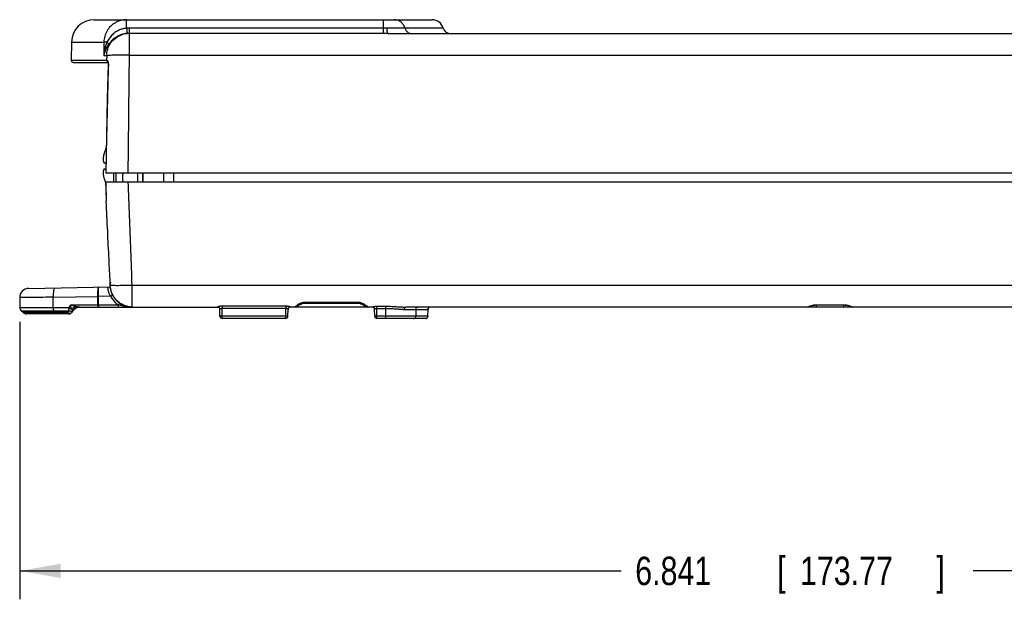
# Model space of a CAD drawing. Header units: inches. Extents: x 0 to 34, y 0 to 22.
# Tile 25 of 73: x 13.5 to 17.8, y 9.3 to 11.9. Entities that reach past the tile are written whole.
import ezdxf

# ---------------------------------------------------------------- set-up
doc = ezdxf.new("R2010")
doc.units = ezdxf.units.IN
doc.header["$LTSCALE"] = 1.87
doc.header["$MEASUREMENT"] = 0
doc.layers.get('0').update_dxf_attribs({"linetype": 'CONTINUOUS'})
doc.layers.add('DIMENSIONS', color=7, linetype='CONTINUOUS')
doc.styles.get("Standard").update_dxf_attribs({"font": 'txt', "width": 0.8})
doc.dimstyles.new('DIMSTYLE_1', dxfattribs={"dimtxt": 0.125, "dimasz": 0.18, "dimexe": 0.18, "dimexo": 0.0625, "dimgap": 0.09, "dimtad": 0, "dimtih": 1, "dimtoh": 1, "dimdec": 3, "dimzin": 4, "dimdsep": 46, "dimtxsty": 'STANDARD', "dimblk": '_FILLED', "dimblk1": '_FILLED', "dimblk2": '_FILLED', "dimcen": 0.09, "dimadec": 0, "dimazin": 0, "dimtp": 0.001, "dimtm": 0.001, "dimtfac": 1, "dimtdec": 3, "dimtofl": 0, "dimtmove": 0, "dimatfit": 3, "dimldrblk": '_FILLED', "dimfxl": 1, "dimtolj": 1, "dimtzin": 4, "dimarcsym": 0})

# ---------------------------------------------------------------- blocks, each defined once
blk = doc.blocks.new('_FILLED')
at = {"color": 0, "linetype": 'BYBLOCK'}
blk.add_solid([(0, 0), (-1, 0.174), (-1, -0.174)], dxfattribs=at)
blk = doc.blocks.new('*D2')
at = {"layer": 'DIMENSIONS', "color": 2, "linetype": 'CONTINUOUS'}
for p, q in [((20.3064, 10.6197), (20.3064, 9.3207)), ((13.4652, 10.5414), (13.4652, 9.3207)), ((13.4652, 9.4457), (16.1108, 9.4457)), ((20.3064, 9.4457), (17.6608, 9.4457))]:
    blk.add_line(p, q, dxfattribs=at)
at = {"layer": 'DIMENSIONS', "color": 2, "linetype": 'CONTINUOUS', "xscale": 0.18, "yscale": 0.18, "zscale": 0.18, "rotation": 180}
blk.add_blockref('_FILLED', (13.4652, 9.4457), dxfattribs=at)
at = {"layer": 'DIMENSIONS', "color": 2, "linetype": 'CONTINUOUS', "xscale": 0.18, "yscale": 0.18, "zscale": 0.18}
blk.add_blockref('_FILLED', (20.3064, 9.4457), dxfattribs=at)
at = {"layer": 'DIMENSIONS', "color": 2, "linetype": 'CONTINUOUS', "width": 0.8}
for s, p in [('6.841', (16.1733, 9.3832)), ('[', (16.7983, 9.3832)), ('173.77', (16.8983, 9.3832)), (']', (17.4983, 9.3832))]:
    blk.add_text(s, height=0.125, dxfattribs=at).set_placement(p)

msp = doc.modelspace()

# ---------------------------------------------------------------- linework, layer by layer
at = {"color": 7, "linetype": 'CONTINUOUS'}
for p, q in [((13.7924, 11.8697), (15.2794, 11.8697)), ((13.9349, 11.8319), (13.9349, 11.8697)), ((13.946, 11.8322), (13.946, 11.7141)), ((15.0633, 11.8322), (13.946, 11.8322)), ((15.0633, 11.8697), (15.0633, 11.8097)), ((15.3278, 11.8322), (15.16, 11.8322)), ((15.0633, 11.8097), (13.946, 11.8097)), ((15.0845, 11.8097), (19.0844, 11.8097)), ((13.6924, 11.7715), (13.691, 11.6919)), ((13.6924, 11.7715), (13.8351, 11.7715)), ((13.8351, 11.7715), (13.8342, 11.7115)), ((13.8473, 11.7115), (13.8342, 11.7115)), ((13.8473, 11.7115), (13.8471, 11.6919)), ((13.946, 11.7141), (20.2086, 11.7141)), ((13.691, 11.6919), (13.8471, 11.6919)), ((13.701, 11.6817), (13.8525, 11.6817)), ((13.8514, 11.6845), (13.8514, 11.6844)), ((13.8537, 11.6746), (13.8537, 11.6722)), ((13.8537, 11.6742), (13.8537, 11.6722)), ((13.8546, 11.6722), (13.8537, 11.6722)), ((13.8354, 11.2407), (13.8439, 11.2407)), ((13.8434, 11.2127), (13.8354, 11.2127)), ((20.3274, 11.1947), (13.843, 11.1947)), ((13.8789, 11.1567), (13.8789, 11.1947)), ((13.8897, 11.1567), (13.8897, 11.1947)), ((13.9836, 11.1947), (13.9836, 11.1567)), ((14.0058, 11.1947), (14.0061, 11.1567)), ((14.0067, 11.1567), (14.0064, 11.1947)), ((14.0992, 11.1567), (14.0989, 11.1947)), ((13.8419, 11.1567), (20.3269, 11.1567)), ((13.5037, 10.688), (13.8616, 10.6942)), ((13.9579, 10.7014), (13.9579, 10.6058)), ((20.2109, 10.7014), (13.9579, 10.7014)), ((13.4644, 10.6473), (13.4652, 10.6039)), ((13.6116, 10.6493), (13.8085, 10.6527)), ((13.6118, 10.6039), (13.6116, 10.6493)), ((13.8085, 10.6155), (13.8085, 10.6527)), ((13.8643, 10.6536), (13.8106, 10.6526)), ((13.8107, 10.6155), (13.8106, 10.6526)), ((14.7036, 10.6194), (14.709, 10.6214)), ((14.7211, 10.6277), (14.7211, 10.6233)), ((14.7211, 10.6277), (14.9508, 10.6277)), ((14.7211, 10.6233), (14.9508, 10.6233)), ((14.9508, 10.6277), (14.9508, 10.6233)), ((14.9508, 10.6233), (14.9562, 10.6229)), ((14.9684, 10.6194), (14.9727, 10.6175)), ((16.9713, 10.6163), (17.0906, 10.6163)), ((16.9713, 10.6163), (16.9713, 10.6153)), ((17.0906, 10.6163), (17.0906, 10.6153)), ((13.4652, 10.6039), (13.6118, 10.6039)), ((13.4799, 10.5815), (13.4712, 10.59)), ((13.4712, 10.59), (13.4834, 10.59)), ((13.6149, 10.5815), (13.4799, 10.5815)), ((13.4834, 10.59), (13.6131, 10.59)), ((13.6794, 10.5757), (13.4939, 10.5757)), ((13.6118, 10.6039), (13.681, 10.6039)), ((13.6149, 10.5815), (13.6131, 10.59)), ((13.6131, 10.59), (13.6823, 10.59)), ((13.6764, 10.5815), (13.6149, 10.5815)), ((13.6888, 10.6155), (13.8085, 10.6155)), ((13.7011, 10.5921), (13.6995, 10.5921)), ((13.7001, 10.5905), (13.7068, 10.5978)), ((13.7068, 10.5978), (13.7171, 10.6037)), ((13.7171, 10.6037), (13.7246, 10.605)), ((13.7245, 10.6057), (14.3355, 10.6057)), ((13.8107, 10.6155), (13.8107, 10.6057)), ((13.8107, 10.6155), (13.8983, 10.6155)), ((13.8983, 10.6155), (13.8983, 10.6057)), ((14.3355, 10.6062), (14.3355, 10.6057)), ((14.3458, 10.5656), (14.3455, 10.5963)), ((14.3555, 10.6097), (14.3555, 10.6002)), ((14.6354, 10.6097), (14.3555, 10.6097)), ((14.3558, 10.5656), (14.3555, 10.6002)), ((14.6354, 10.6002), (14.3555, 10.6002)), ((14.6351, 10.5656), (14.6354, 10.6002)), ((14.6354, 10.6097), (14.6354, 10.6002)), ((14.6451, 10.5656), (14.6454, 10.5963)), ((14.6554, 10.6057), (14.6554, 10.6062)), ((15.0165, 10.6057), (14.6554, 10.6057)), ((14.6758, 10.6057), (14.6758, 10.6059)), ((14.9809, 10.6127), (14.9815, 10.6123)), ((14.9961, 10.6059), (14.9961, 10.6057)), ((15.0165, 10.6057), (15.0165, 10.6062)), ((15.0268, 10.5656), (15.0265, 10.5963)), ((15.0365, 10.6002), (15.0365, 10.6097)), ((15.0365, 10.6097), (15.0751, 10.6097)), ((15.0368, 10.5656), (15.0365, 10.6002)), ((15.0365, 10.6002), (15.0751, 10.6002)), ((15.0751, 10.5557), (15.0751, 10.6097)), ((15.158, 10.5958), (15.2614, 10.5958)), ((19.0839, 10.6057), (15.1642, 10.6057)), ((15.2077, 10.5958), (15.2074, 10.5656)), ((15.2611, 10.5656), (15.2614, 10.5958)), ((15.2612, 10.5656), (15.2615, 10.5958)), ((16.9496, 10.612), (16.9516, 10.6126)), ((16.9711, 10.6057), (16.9711, 10.6155)), ((16.9713, 10.6153), (17.0906, 10.6153)), ((17.0908, 10.6057), (17.0908, 10.6155)), ((14.3558, 10.5557), (14.3558, 10.5656)), ((14.6351, 10.5656), (14.3558, 10.5656)), ((14.6351, 10.5557), (14.3558, 10.5557)), ((14.6351, 10.5557), (14.6351, 10.5656)), ((15.0368, 10.5557), (15.0368, 10.5656)), ((15.2611, 10.5656), (15.0368, 10.5656)), ((15.2512, 10.5557), (15.0368, 10.5557)), ((15.2612, 10.5656), (15.2611, 10.5656))]:
    msp.add_line(p, q, dxfattribs=at)
for points in [[(13.8537, 11.6722), (13.85, 11.5241), (13.8462, 11.356), (13.843, 11.1947)], [(13.8514, 11.6844), (13.8521, 11.683), (13.853, 11.6798), (13.8537, 11.6746)], [(13.8531, 11.6797), (13.8531, 11.6795), (13.8533, 11.6776)], [(14.6898, 10.6119), (14.6898, 10.6119), (14.6907, 10.6125), (14.6927, 10.6138), (14.6955, 10.6155), (14.6991, 10.6174), (14.7036, 10.6194)], [(14.709, 10.6214), (14.7157, 10.6229), (14.7211, 10.6233)], [(14.9562, 10.6229), (14.963, 10.6214), (14.9684, 10.6194)], [(14.9727, 10.6175), (14.9762, 10.6156), (14.9789, 10.614), (14.9809, 10.6127)], [(16.9359, 10.6069), (16.9359, 10.6069), (16.9359, 10.6069), (16.9361, 10.6071), (16.9365, 10.6072), (16.9371, 10.6075), (16.9377, 10.6077), (16.9385, 10.6081), (16.9395, 10.6085)], [(16.9395, 10.6085), (16.9405, 10.6089), (16.9417, 10.6094), (16.943, 10.6099), (16.9445, 10.6104), (16.946, 10.6109), (16.9478, 10.6115), (16.9496, 10.612)], [(16.9516, 10.6126), (16.9538, 10.6131), (16.9561, 10.6136), (16.9586, 10.6141), (16.9612, 10.6145), (16.9639, 10.6149), (16.9667, 10.6151), (16.9697, 10.6152), (16.9713, 10.6153)], [(17.0906, 10.6153), (17.0937, 10.6152), (17.0969, 10.615), (17.1001, 10.6146), (17.103, 10.6142), (17.1058, 10.6136), (17.1085, 10.6131), (17.1109, 10.6124)], [(17.1109, 10.6124), (17.1132, 10.6118), (17.1152, 10.6111), (17.1171, 10.6105), (17.1188, 10.6099), (17.1203, 10.6093), (17.1217, 10.6088), (17.1229, 10.6083), (17.1238, 10.6079), (17.1247, 10.6075), (17.1253, 10.6073), (17.1258, 10.607), (17.1261, 10.6069), (17.1261, 10.6069)], [(15.2612, 10.5656), (15.2598, 10.5606), (15.2562, 10.5571), (15.2512, 10.5557)]]:
    msp.add_lwpolyline(points, dxfattribs=at)
for centre, radius, start, end in [((13.7924, 11.7697), 0.1, 90, 179), ((15.2794, 11.8197), 0.05, 14.4775, 90), ((15.3569, 11.8397), 0.03, 194.4775, 270), ((13.701, 11.6917), 0.01, 179, 270), ((14.0156, 11.2267), 0.1883, 154.7499, 163.0216), ((13.9836, 11.1747), 0.067, 162.5843, 195.6428), ((14.0156, 11.2267), 0.1883, 196.9784, 202.8341), ((13.5044, 10.648), 0.04, 91, 181), ((13.9611, 10.7057), 0.1, 185.4751, 270), ((13.4852, 10.6043), 0.02, 181, 225.4982), ((13.4939, 10.5957), 0.02, 225.4985, 270), ((14.3355, 10.5957), 0.01, 0.5, 90.0001), ((14.6554, 10.5957), 0.01, 90, 179.5), ((14.6758, 10.6257), 0.02, 270, 329.3334), ((14.9961, 10.6257), 0.02, 210.6667, 270), ((15.0165, 10.5957), 0.01, 0.5, 90), ((15.2715, 10.5957), 0.01, 90, 179.4285), ((16.9311, 10.6157), 0.01, 270, 329.3342), ((17.1308, 10.6157), 0.01, 210.6667, 270), ((14.3558, 10.5657), 0.01, 180.5, 270), ((14.6351, 10.5657), 0.01, 270, 359.5), ((15.0368, 10.5657), 0.01, 180.5, 270)]:
    msp.add_arc(centre, radius, start, end, dxfattribs=at)
for points, knots in [([(13.9349, 11.8697), (13.9263, 11.8697), (13.909, 11.8675), (13.8849, 11.8576), (13.864, 11.8418), (13.848, 11.8212), (13.8377, 11.7973), (13.8352, 11.7801), (13.8351, 11.7715)], [0, 0, 0, 0, 0.166873, 0.333756, 0.500483, 0.667049, 0.833526, 1, 1, 1, 1]), ([(13.9349, 11.8319), (13.9298, 11.8316), (13.9191, 11.8301), (13.903, 11.8248), (13.8868, 11.8161), (13.8717, 11.8038), (13.8588, 11.7887), (13.8519, 11.7774), (13.849, 11.7717)], [0, 0, 0, 0, 0.140578, 0.29443, 0.461138, 0.639394, 0.82584, 1, 1, 1, 1]), ([(13.946, 11.8322), (13.9442, 11.8322), (13.9405, 11.8322), (13.9368, 11.832), (13.9349, 11.8319)], [0, 0, 0, 0, 0.500561, 1, 1, 1, 1]), ([(13.9349, 11.8319), (13.9352, 11.8281), (13.9355, 11.8214), (13.937, 11.8142), (13.9365, 11.8101), (13.937, 11.8093)], [0, 0, 0, 0, 0.512058, 0.86763, 1, 1, 1, 1]), ([(15.0797, 11.8322), (15.077, 11.8322), (15.0715, 11.8322), (15.066, 11.8322), (15.0633, 11.8322)], [0, 0, 0, 0, 0.498947, 1, 1, 1, 1]), ([(15.16, 11.8322), (15.1576, 11.8322), (15.151, 11.8322), (15.1388, 11.8322), (15.1221, 11.8322), (15.1018, 11.8322), (15.0873, 11.8322), (15.0797, 11.8322)], [0, 0, 0, 0, 0.089434, 0.244842, 0.457622, 0.714388, 1, 1, 1, 1]), ([(15.0797, 11.8322), (15.0798, 11.8283), (15.0804, 11.8214), (15.0816, 11.8147), (15.0833, 11.8097), (15.0845, 11.8097)], [0, 0, 0, 0, 0.498766, 0.848317, 1, 1, 1, 1]), ([(15.16, 11.8322), (15.1587, 11.8375), (15.1542, 11.8477), (15.1431, 11.8599), (15.1286, 11.8679), (15.1178, 11.8697), (15.1124, 11.8697)], [0, 0, 0, 0, 0.251884, 0.502465, 0.751671, 1, 1, 1, 1]), ([(15.16, 11.8322), (15.1611, 11.828), (15.1651, 11.82), (15.1755, 11.8117), (15.1843, 11.8097), (15.1885, 11.8097)], [0, 0, 0, 0, 0.335574, 0.668736, 1, 1, 1, 1]), ([(13.8473, 11.7115), (13.8475, 11.7211), (13.8506, 11.7405), (13.8634, 11.767), (13.8832, 11.7887), (13.9084, 11.8037), (13.9274, 11.8084), (13.937, 11.8093)], [0, 0, 0, 0, 0.19985, 0.400599, 0.600813, 0.800473, 1, 1, 1, 1]), ([(13.937, 11.8093), (13.9326, 11.8089), (13.9234, 11.8075), (13.9093, 11.8033), (13.8945, 11.7966), (13.8794, 11.7866), (13.8654, 11.7735), (13.8573, 11.7632), (13.8536, 11.758)], [0, 0, 0, 0, 0.130595, 0.274428, 0.434339, 0.612789, 0.808981, 1, 1, 1, 1]), ([(13.946, 11.8097), (13.9445, 11.8097), (13.9415, 11.8096), (13.9385, 11.8094), (13.937, 11.8093)], [0, 0, 0, 0, 0.500186, 1, 1, 1, 1]), ([(15.0845, 11.8097), (15.081, 11.8097), (15.0739, 11.8097), (15.0668, 11.8097), (15.0633, 11.8097)], [0, 0, 0, 0, 0.497556, 1, 1, 1, 1]), ([(13.8489, 11.7717), (13.8464, 11.7657), (13.8419, 11.7531), (13.8369, 11.7329), (13.8348, 11.7188), (13.8342, 11.7115)], [0, 0, 0, 0, 0.314134, 0.646921, 1, 1, 1, 1]), ([(13.8536, 11.758), (13.8504, 11.7534), (13.8447, 11.7439), (13.838, 11.7283), (13.8352, 11.7172), (13.8342, 11.7115)], [0, 0, 0, 0, 0.325842, 0.658092, 1, 1, 1, 1]), ([(13.849, 11.7717), (13.8459, 11.7717), (13.8413, 11.7717), (13.8367, 11.7716), (13.8351, 11.7715)], [0, 0, 0, 0, 0.655699, 1, 1, 1, 1]), ([(13.8489, 11.7717), (13.8501, 11.7702), (13.8521, 11.7671), (13.8539, 11.7624), (13.8539, 11.7593), (13.8536, 11.758)], [0, 0, 0, 0, 0.399152, 0.730639, 1, 1, 1, 1]), ([(13.9079, 11.7142), (13.899, 11.7141), (13.8827, 11.7139), (13.8626, 11.7129), (13.8511, 11.7124), (13.8473, 11.7115)], [0, 0, 0, 0, 0.439279, 0.807104, 1, 1, 1, 1]), ([(13.946, 11.7141), (13.9454, 11.6564), (13.9442, 11.541), (13.9424, 11.3679), (13.9412, 11.2524), (13.9405, 11.1947)], [0, 0, 0, 0, 0.333256, 0.666588, 1, 1, 1, 1]), ([(13.8546, 11.6722), (13.8531, 11.6172), (13.8502, 11.5091), (13.8465, 11.35), (13.8443, 11.2458), (13.8433, 11.1947)], [0, 0, 0, 0, 0.345659, 0.678991, 1, 1, 1, 1]), ([(13.8471, 11.6919), (13.8472, 11.6919), (13.8475, 11.6919), (13.8478, 11.6919), (13.8479, 11.6919)], [0, 0, 0, 0, 0.471583, 1, 1, 1, 1]), ([(13.8471, 11.6919), (13.8471, 11.6902), (13.848, 11.6866), (13.8505, 11.684), (13.852, 11.6831)], [0, 0, 0, 0, 0.501416, 1, 1, 1, 1]), ([(13.8479, 11.6919), (13.8483, 11.6919), (13.8495, 11.6912), (13.8508, 11.6894), (13.8523, 11.6864), (13.8537, 11.6824), (13.8542, 11.6793), (13.8544, 11.6777)], [0, 0, 0, 0, 0.083075, 0.221183, 0.426553, 0.690803, 1, 1, 1, 1]), ([(13.8479, 11.6919), (13.8479, 11.6902), (13.8487, 11.6866), (13.8512, 11.684), (13.8527, 11.6831)], [0, 0, 0, 0, 0.502244, 1, 1, 1, 1]), ([(13.8354, 11.2817), (13.8349, 11.2799), (13.8341, 11.2763), (13.833, 11.2709), (13.8322, 11.2658), (13.8316, 11.2607), (13.8313, 11.2574), (13.8312, 11.2557)], [0, 0, 0, 0, 0.217826, 0.422196, 0.618759, 0.81057, 1, 1, 1, 1]), ([(13.8312, 11.2557), (13.8313, 11.2547), (13.8316, 11.2527), (13.8323, 11.2497), (13.8331, 11.2467), (13.8341, 11.2437), (13.835, 11.2417), (13.8354, 11.2407)], [0, 0, 0, 0, 0.198725, 0.393755, 0.588904, 0.789255, 1, 1, 1, 1]), ([(13.8354, 11.2127), (13.835, 11.2117), (13.8341, 11.2097), (13.8331, 11.2068), (13.8323, 11.2038), (13.8316, 11.2008), (13.8313, 11.1987), (13.8312, 11.1977)], [0, 0, 0, 0, 0.210745, 0.411096, 0.606245, 0.801275, 1, 1, 1, 1]), ([(13.8312, 11.1977), (13.8313, 11.1961), (13.8316, 11.1927), (13.8322, 11.1877), (13.833, 11.1825), (13.8341, 11.1772), (13.8349, 11.1736), (13.8354, 11.1717)], [0, 0, 0, 0, 0.18943, 0.381241, 0.577804, 0.782174, 1, 1, 1, 1]), ([(14.1435, 11.1567), (14.1435, 11.1594), (14.1434, 11.1721), (14.1433, 11.1847), (14.1432, 11.1947)], [0, 0, 0, 0, 0.210526, 1, 1, 1, 1]), ([(13.8419, 11.1567), (13.8425, 11.1425), (13.8438, 11.114), (13.845, 11.0855), (13.8456, 11.0712)], [0, 0, 0, 0, 0.500034, 1, 1, 1, 1]), ([(13.8425, 11.1567), (13.843, 11.1425), (13.8441, 11.114), (13.8451, 11.0855), (13.8456, 11.0712)], [0, 0, 0, 0, 0.49998, 1, 1, 1, 1]), ([(13.941, 11.1567), (13.9429, 11.1061), (13.9467, 11.005), (13.9523, 10.8532), (13.956, 10.752), (13.9579, 10.7014)], [0, 0, 0, 0, 0.33324, 0.666574, 1, 1, 1, 1]), ([(13.8626, 10.7152), (13.8609, 10.7488), (13.8571, 10.8235), (13.8514, 10.9422), (13.8476, 11.0273), (13.8456, 11.0712)], [0, 0, 0, 0, 0.282971, 0.629969, 1, 1, 1, 1]), ([(13.8628, 10.708), (13.8626, 10.7063), (13.8621, 10.7033), (13.8617, 10.7004), (13.8616, 10.699)], [0, 0, 0, 0, 0.552779, 1, 1, 1, 1]), ([(13.8637, 10.7153), (13.8636, 10.7144), (13.8634, 10.7128), (13.8631, 10.7104), (13.8629, 10.7088), (13.8628, 10.708)], [0, 0, 0, 0, 0.338485, 0.673382, 1, 1, 1, 1]), ([(13.6195, 10.69), (13.618, 10.69), (13.615, 10.6851), (13.6133, 10.6769), (13.6116, 10.664), (13.6115, 10.6545), (13.6116, 10.6493)], [0, 0, 0, 0, 0.106445, 0.323694, 0.636058, 1, 1, 1, 1]), ([(13.8085, 10.6527), (13.8084, 10.6551), (13.8084, 10.6595), (13.8085, 10.6657), (13.8087, 10.6712), (13.809, 10.6758), (13.8093, 10.6797), (13.8097, 10.6829), (13.8101, 10.6857), (13.8106, 10.6882), (13.8111, 10.6902), (13.8117, 10.6918), (13.8123, 10.6929), (13.8129, 10.6934), (13.8132, 10.6934)], [0, 0, 0, 0, 0.169334, 0.319248, 0.449354, 0.560421, 0.653521, 0.731087, 0.798003, 0.857714, 0.908817, 0.949888, 0.979784, 1, 1, 1, 1]), ([(13.8106, 10.6526), (13.8106, 10.655), (13.8105, 10.6594), (13.8105, 10.6657), (13.8106, 10.6711), (13.8108, 10.6758), (13.8109, 10.6797), (13.8111, 10.6829), (13.8114, 10.6857), (13.8116, 10.6882), (13.8119, 10.6902), (13.8123, 10.6918), (13.8126, 10.6928), (13.813, 10.6934), (13.8132, 10.6934)], [0, 0, 0, 0, 0.171851, 0.32398, 0.45593, 0.568452, 0.662634, 0.740896, 0.808143, 0.867842, 0.918449, 0.95827, 0.985543, 1, 1, 1, 1]), ([(13.8513, 10.6925), (13.8514, 10.6912), (13.8516, 10.688), (13.8523, 10.6828), (13.8531, 10.6789), (13.8537, 10.6769)], [0, 0, 0, 0, 0.249965, 0.597642, 1, 1, 1, 1]), ([(13.8537, 10.6769), (13.8542, 10.6747), (13.8556, 10.6704), (13.8581, 10.6644), (13.861, 10.6587), (13.8632, 10.6552), (13.8643, 10.6536)], [0, 0, 0, 0, 0.260919, 0.520121, 0.768071, 1, 1, 1, 1]), ([(13.9367, 10.6092), (13.9337, 10.61), (13.9275, 10.612), (13.918, 10.6161), (13.908, 10.6218), (13.8977, 10.6294), (13.8875, 10.6393), (13.8779, 10.6519), (13.8697, 10.6676), (13.8661, 10.6795), (13.8648, 10.686)], [0, 0, 0, 0, 0.083989, 0.17725, 0.280635, 0.395287, 0.522627, 0.664389, 0.822667, 1, 1, 1, 1]), ([(13.9579, 10.7014), (13.9478, 10.701), (13.9284, 10.7004), (13.9017, 10.6999), (13.8851, 10.7), (13.8778, 10.7002)], [0, 0, 0, 0, 0.380258, 0.724517, 1, 1, 1, 1]), ([(13.6116, 10.6493), (13.5972, 10.6491), (13.5697, 10.6487), (13.533, 10.6482), (13.5002, 10.6478), (13.484, 10.6476), (13.4658, 10.6473), (13.4658, 10.6473)], [0, 0, 0, 0, 0.297646, 0.560875, 0.773642, 0.922991, 1, 1, 1, 1]), ([(13.8085, 10.6527), (13.8087, 10.6527), (13.8092, 10.6527), (13.8099, 10.6527), (13.8104, 10.6526), (13.8106, 10.6526)], [0, 0, 0, 0, 0.330183, 0.664239, 1, 1, 1, 1]), ([(13.8643, 10.6536), (13.8658, 10.6544), (13.8684, 10.6561), (13.871, 10.6565), (13.8729, 10.6585), (13.8731, 10.6582)], [0, 0, 0, 0, 0.500481, 0.866098, 1, 1, 1, 1]), ([(13.8649, 10.6524), (13.8689, 10.6454), (13.8786, 10.6316), (13.8913, 10.6204), (13.8983, 10.6155)], [0, 0, 0, 0, 0.485196, 1, 1, 1, 1]), ([(14.6758, 10.6059), (14.6758, 10.6065), (14.6771, 10.6076), (14.6789, 10.6095), (14.6818, 10.6118), (14.6851, 10.6143), (14.6887, 10.6168), (14.6924, 10.6191), (14.6962, 10.6211), (14.6987, 10.6223), (14.7, 10.6229)], [0, 0, 0, 0, 0.051822, 0.150701, 0.277923, 0.42022, 0.569201, 0.718183, 0.862076, 1, 1, 1, 1]), ([(14.7075, 10.6257), (14.7089, 10.6261), (14.7118, 10.6268), (14.7163, 10.6275), (14.7195, 10.6277), (14.7211, 10.6277)], [0, 0, 0, 0, 0.311943, 0.645018, 1, 1, 1, 1]), ([(14.9508, 10.6277), (14.9523, 10.6277), (14.9553, 10.6275), (14.9583, 10.6271), (14.9598, 10.6268)], [0, 0, 0, 0, 0.483312, 1, 1, 1, 1]), ([(14.9693, 10.624), (14.9709, 10.6234), (14.9739, 10.6221), (14.9782, 10.6198), (14.9809, 10.6182), (14.9823, 10.6174)], [0, 0, 0, 0, 0.34387, 0.675611, 1, 1, 1, 1]), ([(14.9823, 10.6174), (14.9836, 10.6165), (14.9861, 10.6148), (14.9897, 10.6122), (14.9928, 10.6097), (14.9944, 10.6081), (14.9952, 10.6073)], [0, 0, 0, 0, 0.28447, 0.560131, 0.807982, 1, 1, 1, 1]), ([(16.9487, 10.6129), (16.9526, 10.614), (16.9597, 10.6157), (16.9675, 10.6163), (16.9713, 10.6163)], [0, 0, 0, 0, 0.499439, 1, 1, 1, 1]), ([(17.0906, 10.6163), (17.0948, 10.6163), (17.1026, 10.6156), (17.1105, 10.6137), (17.114, 10.6126)], [0, 0, 0, 0, 0.522599, 1, 1, 1, 1]), ([(13.6118, 10.6039), (13.6118, 10.6022), (13.6119, 10.5989), (13.6123, 10.5943), (13.6128, 10.5913), (13.6131, 10.59)], [0, 0, 0, 0, 0.364621, 0.705281, 1, 1, 1, 1]), ([(13.6179, 10.5757), (13.6175, 10.5757), (13.6165, 10.5766), (13.6157, 10.5786), (13.6152, 10.5804), (13.6149, 10.5815)], [0, 0, 0, 0, 0.190488, 0.518635, 1, 1, 1, 1]), ([(13.6794, 10.5757), (13.6792, 10.5757), (13.6785, 10.576), (13.6778, 10.5771), (13.677, 10.579), (13.6766, 10.5805), (13.6764, 10.5815)], [0, 0, 0, 0, 0.114357, 0.29499, 0.581343, 1, 1, 1, 1]), ([(13.681, 10.6039), (13.6823, 10.6058), (13.6849, 10.6097), (13.6875, 10.6136), (13.6888, 10.6155)], [0, 0, 0, 0, 0.499965, 1, 1, 1, 1]), ([(13.6823, 10.59), (13.6821, 10.5908), (13.6817, 10.5927), (13.6813, 10.5959), (13.6811, 10.5997), (13.681, 10.6024), (13.681, 10.6039)], [0, 0, 0, 0, 0.185197, 0.413346, 0.685991, 1, 1, 1, 1]), ([(13.681, 10.6039), (13.6829, 10.6025), (13.6867, 10.5999), (13.6907, 10.5977), (13.6926, 10.5965)], [0, 0, 0, 0, 0.517408, 1, 1, 1, 1]), ([(13.6823, 10.59), (13.6846, 10.5889), (13.6893, 10.5878), (13.6941, 10.5881), (13.6963, 10.5889)], [0, 0, 0, 0, 0.530292, 1, 1, 1, 1]), ([(13.6843, 10.5796), (13.6867, 10.5795), (13.6912, 10.58), (13.6949, 10.5829), (13.6961, 10.5846)], [0, 0, 0, 0, 0.533763, 1, 1, 1, 1]), ([(13.6887, 10.578), (13.6897, 10.5785), (13.691, 10.5793), (13.6921, 10.5803), (13.6924, 10.5805)], [0, 0, 0, 0, 0.777435, 1, 1, 1, 1]), ([(13.7106, 10.6085), (13.7097, 10.6087), (13.7077, 10.6093), (13.7045, 10.6103), (13.701, 10.6114), (13.6972, 10.6127), (13.6931, 10.6141), (13.6902, 10.615), (13.6888, 10.6155)], [0, 0, 0, 0, 0.129388, 0.273565, 0.433624, 0.608383, 0.797018, 1, 1, 1, 1]), ([(13.6926, 10.5965), (13.6923, 10.5973), (13.6918, 10.5988), (13.6912, 10.6014), (13.6905, 10.6044), (13.6899, 10.6078), (13.6893, 10.6115), (13.6889, 10.6142), (13.6888, 10.6155)], [0, 0, 0, 0, 0.117898, 0.255495, 0.413502, 0.59084, 0.786348, 1, 1, 1, 1]), ([(13.7106, 10.6085), (13.7085, 10.6076), (13.7043, 10.6055), (13.6982, 10.6015), (13.6944, 10.5983), (13.6926, 10.5965)], [0, 0, 0, 0, 0.314561, 0.651424, 1, 1, 1, 1]), ([(13.6966, 10.5931), (13.6961, 10.5934), (13.6952, 10.5941), (13.6943, 10.5948), (13.6939, 10.5952)], [0, 0, 0, 0, 0.493258, 1, 1, 1, 1]), ([(13.6961, 10.5846), (13.6967, 10.5855), (13.6979, 10.5874), (13.6992, 10.5892), (13.6998, 10.5901)], [0, 0, 0, 0, 0.500005, 1, 1, 1, 1]), ([(13.6995, 10.5921), (13.699, 10.5921), (13.698, 10.5923), (13.697, 10.5928), (13.6966, 10.5931)], [0, 0, 0, 0, 0.479848, 1, 1, 1, 1]), ([(13.715, 10.6041), (13.7119, 10.603), (13.706, 10.5998), (13.7014, 10.5948), (13.6995, 10.5921)], [0, 0, 0, 0, 0.492306, 1, 1, 1, 1]), ([(13.7163, 10.607), (13.7153, 10.6072), (13.7135, 10.6077), (13.7116, 10.6082), (13.7106, 10.6085)], [0, 0, 0, 0, 0.482654, 1, 1, 1, 1]), ([(13.7218, 10.6059), (13.7209, 10.606), (13.719, 10.6063), (13.7172, 10.6067), (13.7163, 10.607)], [0, 0, 0, 0, 0.503193, 1, 1, 1, 1]), ([(13.8107, 10.6057), (13.8101, 10.6057), (13.8092, 10.6079), (13.8087, 10.6109), (13.8086, 10.6139), (13.8085, 10.6155)], [0, 0, 0, 0, 0.163699, 0.520536, 1, 1, 1, 1]), ([(13.8085, 10.6155), (13.8088, 10.6155), (13.8093, 10.6155), (13.81, 10.6155), (13.8104, 10.6155), (13.8107, 10.6155)], [0, 0, 0, 0, 0.330427, 0.664347, 1, 1, 1, 1]), ([(13.9191, 10.6104), (13.9165, 10.6109), (13.9117, 10.612), (13.9056, 10.6136), (13.9021, 10.6145), (13.9008, 10.6149)], [0, 0, 0, 0, 0.41948, 0.796287, 1, 1, 1, 1]), ([(13.9372, 10.6073), (13.934, 10.6077), (13.928, 10.6086), (13.922, 10.6098), (13.9191, 10.6104)], [0, 0, 0, 0, 0.522236, 1, 1, 1, 1]), ([(13.9521, 10.6063), (13.9496, 10.6066), (13.9445, 10.6073), (13.9394, 10.6085), (13.9367, 10.6092)], [0, 0, 0, 0, 0.46703, 1, 1, 1, 1]), ([(13.9579, 10.6058), (13.9577, 10.6058), (13.9574, 10.6058), (13.9568, 10.6058), (13.9564, 10.6058), (13.9562, 10.6058)], [0, 0, 0, 0, 0.333626, 0.666901, 1, 1, 1, 1]), ([(14.3555, 10.6097), (14.3544, 10.6097), (14.3521, 10.6096), (14.3486, 10.6094), (14.3451, 10.609), (14.3417, 10.6084), (14.3386, 10.6077), (14.3372, 10.6071), (14.3363, 10.6068)], [0, 0, 0, 0, 0.168317, 0.350131, 0.539357, 0.723424, 0.884108, 1, 1, 1, 1]), ([(14.3373, 10.606), (14.3385, 10.6058), (14.3412, 10.6048), (14.3446, 10.6015), (14.3455, 10.598), (14.3455, 10.5963)], [0, 0, 0, 0, 0.245768, 0.623261, 1, 1, 1, 1]), ([(14.3555, 10.6002), (14.355, 10.6002), (14.3538, 10.6001), (14.3521, 10.5999), (14.3503, 10.5994), (14.3486, 10.5988), (14.3471, 10.598), (14.3463, 10.5974), (14.3459, 10.597)], [0, 0, 0, 0, 0.159345, 0.332782, 0.516413, 0.700282, 0.868234, 1, 1, 1, 1]), ([(14.6554, 10.6062), (14.6554, 10.6063), (14.6548, 10.6067), (14.6538, 10.6072), (14.6517, 10.6078), (14.6488, 10.6085), (14.6449, 10.6091), (14.6403, 10.6096), (14.6371, 10.6097), (14.6354, 10.6097)], [0, 0, 0, 0, 0.022806, 0.079261, 0.180228, 0.330465, 0.526292, 0.75504, 1, 1, 1, 1]), ([(14.6454, 10.5963), (14.6454, 10.5965), (14.6452, 10.5968), (14.6446, 10.5974), (14.6436, 10.5981), (14.6421, 10.5989), (14.6402, 10.5996), (14.6379, 10.6001), (14.6363, 10.6002), (14.6354, 10.6002)], [0, 0, 0, 0, 0.039037, 0.108004, 0.216959, 0.368874, 0.558387, 0.773184, 1, 1, 1, 1]), ([(14.6536, 10.606), (14.6525, 10.6058), (14.6497, 10.6048), (14.6464, 10.6015), (14.6454, 10.598), (14.6454, 10.5963)], [0, 0, 0, 0, 0.245769, 0.623261, 1, 1, 1, 1]), ([(14.6758, 10.6059), (14.6792, 10.6059), (14.6862, 10.6078), (14.6913, 10.6127), (14.693, 10.6157)], [0, 0, 0, 0, 0.500246, 1, 1, 1, 1]), ([(14.9961, 10.6059), (14.9927, 10.6059), (14.9857, 10.6078), (14.9807, 10.6127), (14.9789, 10.6157)], [0, 0, 0, 0, 0.50024, 1, 1, 1, 1]), ([(15.0165, 10.6062), (15.0165, 10.6063), (15.0169, 10.6066), (15.0176, 10.6069), (15.019, 10.6074), (15.021, 10.608), (15.0239, 10.6086), (15.0276, 10.6092), (15.0319, 10.6096), (15.0349, 10.6097), (15.0365, 10.6097)], [0, 0, 0, 0, 0.016809, 0.054957, 0.122958, 0.227374, 0.371713, 0.554468, 0.767936, 1, 1, 1, 1]), ([(15.0265, 10.5963), (15.0265, 10.598), (15.0256, 10.6015), (15.0222, 10.6048), (15.0195, 10.6058), (15.0183, 10.606)], [0, 0, 0, 0, 0.376737, 0.754227, 1, 1, 1, 1]), ([(15.0265, 10.5963), (15.0265, 10.5964), (15.0267, 10.5967), (15.027, 10.5972), (15.0277, 10.5977), (15.0288, 10.5983), (15.0302, 10.599), (15.032, 10.5996), (15.0342, 10.6001), (15.0357, 10.6002), (15.0365, 10.6002)], [0, 0, 0, 0, 0.03028, 0.07969, 0.156251, 0.265553, 0.409544, 0.585391, 0.785449, 1, 1, 1, 1]), ([(15.0751, 10.6097), (15.0843, 10.6097), (15.1015, 10.6092), (15.1255, 10.6077), (15.146, 10.6062), (15.1585, 10.6057), (15.1642, 10.6057)], [0, 0, 0, 0, 0.309593, 0.578918, 0.808418, 1, 1, 1, 1]), ([(15.0751, 10.6002), (15.0837, 10.6002), (15.0997, 10.5997), (15.122, 10.598), (15.1411, 10.5964), (15.1527, 10.5958), (15.158, 10.5958)], [0, 0, 0, 0, 0.309883, 0.579048, 0.808436, 1, 1, 1, 1]), ([(15.158, 10.5958), (15.158, 10.5975), (15.1585, 10.6006), (15.1605, 10.6044), (15.163, 10.6057), (15.1642, 10.6057)], [0, 0, 0, 0, 0.398589, 0.736228, 1, 1, 1, 1]), ([(15.2077, 10.5958), (15.2077, 10.5975), (15.2086, 10.601), (15.2124, 10.6048), (15.2158, 10.6057), (15.2175, 10.6057)], [0, 0, 0, 0, 0.335887, 0.669218, 1, 1, 1, 1]), ([(15.2614, 10.5958), (15.2614, 10.5958), (15.2615, 10.5958), (15.2615, 10.5958), (15.2615, 10.5958)], [0, 0, 0, 0, 0.978178, 1, 1, 1, 1]), ([(15.2623, 10.6), (15.2625, 10.6003), (15.2634, 10.6021), (15.2649, 10.6035), (15.2664, 10.6044)], [0, 0, 0, 0, 0.144458, 1, 1, 1, 1]), ([(16.9311, 10.6057), (16.9304, 10.6057), (16.9364, 10.608), (16.939, 10.6097), (16.9452, 10.6118), (16.9487, 10.6129)], [0, 0, 0, 0, 0.11525, 0.469395, 1, 1, 1, 1]), ([(17.114, 10.6126), (17.1167, 10.6118), (17.1209, 10.6103), (17.1261, 10.6081), (17.1273, 10.6075)], [0, 0, 0, 0, 0.604967, 1, 1, 1, 1]), ([(17.1273, 10.6075), (17.128, 10.6071), (17.1285, 10.6067), (17.1311, 10.6057), (17.1308, 10.6057)], [0, 0, 0, 0, 0.781663, 1, 1, 1, 1]), ([(14.3558, 10.5656), (14.3547, 10.5656), (14.3526, 10.5657), (14.3494, 10.5654), (14.3477, 10.566), (14.3458, 10.5653), (14.3458, 10.5656)], [0, 0, 0, 0, 0.330657, 0.650434, 0.899174, 1, 1, 1, 1]), ([(14.6451, 10.5656), (14.6451, 10.5654), (14.6438, 10.5659), (14.6424, 10.5654), (14.639, 10.5657), (14.6366, 10.5656), (14.6351, 10.5656)], [0, 0, 0, 0, 0.056325, 0.240547, 0.562573, 1, 1, 1, 1]), ([(15.0368, 10.5656), (15.0357, 10.5656), (15.0336, 10.5657), (15.0304, 10.5654), (15.0287, 10.566), (15.0268, 10.5653), (15.0268, 10.5656)], [0, 0, 0, 0, 0.330657, 0.650434, 0.899174, 1, 1, 1, 1]), ([(15.1976, 10.5557), (15.1993, 10.5557), (15.2027, 10.5567), (15.2065, 10.5604), (15.2074, 10.5639), (15.2074, 10.5656)], [0, 0, 0, 0, 0.330782, 0.664114, 1, 1, 1, 1]), ([(15.2512, 10.5557), (15.2529, 10.5557), (15.2564, 10.5567), (15.2602, 10.5605), (15.2611, 10.564), (15.2611, 10.5656)], [0, 0, 0, 0, 0.335581, 0.672677, 1, 1, 1, 1])]:
    msp.add_open_spline(points, degree=3, knots=knots, dxfattribs=at)
for points in [[(13.9115, 11.7142), (13.9103, 11.7142), (13.9091, 11.7142), (13.9079, 11.7142)], [(13.946, 11.7141), (13.9345, 11.7142), (13.923, 11.7142), (13.9115, 11.7142)], [(13.8544, 11.6777), (13.8546, 11.6758), (13.8547, 11.674), (13.8546, 11.6722)], [(13.863, 10.708), (13.8629, 10.7104), (13.8627, 10.7128), (13.8626, 10.7152)], [(13.8628, 10.7036), (13.8628, 10.705), (13.8628, 10.7065), (13.8628, 10.708)], [(13.8629, 10.7008), (13.8629, 10.7017), (13.8628, 10.7026), (13.8628, 10.7036)], [(13.8633, 10.7008), (13.8632, 10.7032), (13.8631, 10.7056), (13.863, 10.708)], [(13.8513, 10.6941), (13.8513, 10.6935), (13.8513, 10.693), (13.8513, 10.6925)], [(13.8616, 10.699), (13.8615, 10.6981), (13.8615, 10.6971), (13.8615, 10.6962)], [(13.8635, 10.6942), (13.8632, 10.6964), (13.863, 10.6986), (13.8629, 10.7008)], [(13.8778, 10.7002), (13.8729, 10.7002), (13.8681, 10.7004), (13.8633, 10.7008)], [(13.8648, 10.686), (13.8642, 10.6887), (13.8638, 10.6914), (13.8635, 10.6942)], [(13.8643, 10.6536), (13.8645, 10.6532), (13.8647, 10.6528), (13.8649, 10.6524)], [(14.7, 10.6229), (14.7012, 10.6234), (14.7024, 10.6239), (14.7037, 10.6244)], [(14.7037, 10.6244), (14.7049, 10.6249), (14.7062, 10.6253), (14.7075, 10.6257)], [(14.9598, 10.6268), (14.9614, 10.6265), (14.963, 10.6261), (14.9646, 10.6256)], [(14.9646, 10.6256), (14.9662, 10.6251), (14.9678, 10.6246), (14.9693, 10.624)], [(13.6764, 10.5815), (13.6774, 10.5829), (13.6784, 10.5843), (13.6793, 10.5857)], [(13.6764, 10.5815), (13.6789, 10.5803), (13.6816, 10.5797), (13.6843, 10.5796)], [(13.6793, 10.5857), (13.6803, 10.5871), (13.6813, 10.5886), (13.6823, 10.59)], [(13.6794, 10.5757), (13.6816, 10.5757), (13.6838, 10.5761), (13.6859, 10.5768)], [(13.6859, 10.5768), (13.6868, 10.5771), (13.6878, 10.5775), (13.6887, 10.578)], [(13.6924, 10.5805), (13.6938, 10.5817), (13.695, 10.5831), (13.6961, 10.5846)], [(13.6939, 10.5952), (13.6935, 10.5956), (13.693, 10.5961), (13.6926, 10.5965)], [(13.6963, 10.5889), (13.6974, 10.5893), (13.6985, 10.5899), (13.6995, 10.5906)], [(13.6995, 10.5906), (13.7001, 10.5911), (13.7006, 10.5915), (13.7011, 10.5921)], [(13.7001, 10.5905), (13.7002, 10.5907), (13.7004, 10.5909), (13.7005, 10.5911)], [(13.7005, 10.5911), (13.7007, 10.5914), (13.7009, 10.5917), (13.7011, 10.5921)], [(13.7045, 10.5959), (13.7033, 10.5947), (13.7021, 10.5934), (13.7011, 10.5921)], [(13.7073, 10.5984), (13.7064, 10.5976), (13.7054, 10.5968), (13.7045, 10.5959)], [(13.7087, 10.5994), (13.7083, 10.5991), (13.7078, 10.5987), (13.7073, 10.5984)], [(13.7154, 10.6031), (13.713, 10.6021), (13.7108, 10.6009), (13.7087, 10.5994)], [(13.7245, 10.6057), (13.7213, 10.6057), (13.7181, 10.6052), (13.715, 10.6041)], [(13.7182, 10.6041), (13.7173, 10.6038), (13.7163, 10.6034), (13.7154, 10.6031)], [(13.7287, 10.6057), (13.7252, 10.6057), (13.7216, 10.6052), (13.7182, 10.6041)], [(13.7245, 10.6057), (13.7236, 10.6057), (13.7227, 10.6058), (13.7218, 10.6059)], [(13.9008, 10.6149), (13.9, 10.6151), (13.8992, 10.6153), (13.8983, 10.6155)], [(13.9394, 10.607), (13.9387, 10.6071), (13.9379, 10.6072), (13.9372, 10.6073)], [(13.9446, 10.6065), (13.9429, 10.6066), (13.9411, 10.6068), (13.9394, 10.607)], [(13.9526, 10.6059), (13.95, 10.606), (13.9473, 10.6062), (13.9446, 10.6065)], [(13.9579, 10.6058), (13.956, 10.6059), (13.954, 10.6061), (13.9521, 10.6063)], [(13.9565, 10.6058), (13.9552, 10.6058), (13.9539, 10.6059), (13.9526, 10.6059)], [(13.9611, 10.6057), (13.9595, 10.6057), (13.958, 10.6057), (13.9565, 10.6058)], [(13.9579, 10.6058), (13.9584, 10.6058), (13.959, 10.6058), (13.9595, 10.6058)], [(13.9595, 10.6058), (13.96, 10.6057), (13.9606, 10.6057), (13.9611, 10.6057)], [(14.3363, 10.6068), (14.336, 10.6067), (14.3355, 10.6065), (14.3355, 10.6062)], [(14.3355, 10.6062), (14.3361, 10.6062), (14.3368, 10.6061), (14.3373, 10.606)], [(14.3459, 10.597), (14.3457, 10.5968), (14.3455, 10.5966), (14.3455, 10.5963)], [(14.6554, 10.6062), (14.6548, 10.6062), (14.6542, 10.6061), (14.6536, 10.606)], [(14.9952, 10.6073), (14.9956, 10.6069), (14.9961, 10.6065), (14.9961, 10.6059)], [(15.0183, 10.606), (15.0178, 10.6061), (15.0171, 10.6062), (15.0165, 10.6062)], [(15.2614, 10.5958), (15.2614, 10.5972), (15.2617, 10.5987), (15.2623, 10.6)]]:
    msp.add_open_spline(points, degree=3, dxfattribs=at)

# ---------------------------------------------------------------- dimensions: what is measured, and where the dimension line sits
at = {"layer": 'DIMENSIONS', "color": 2, "linetype": 'CONTINUOUS'}
dim = msp.add_linear_dim(base=(20.3064, 9.4457), p1=(13.4652, 10.5414), p2=(20.3064, 10.6197), dimstyle='DIMSTYLE_1', dxfattribs=at)
dim.commit()
dim.dimension.update_dxf_attribs({"geometry": '*D2', "text_midpoint": (16.8858, 9.4457), "dimtype": 160})

doc.saveas('drawing.dxf')
